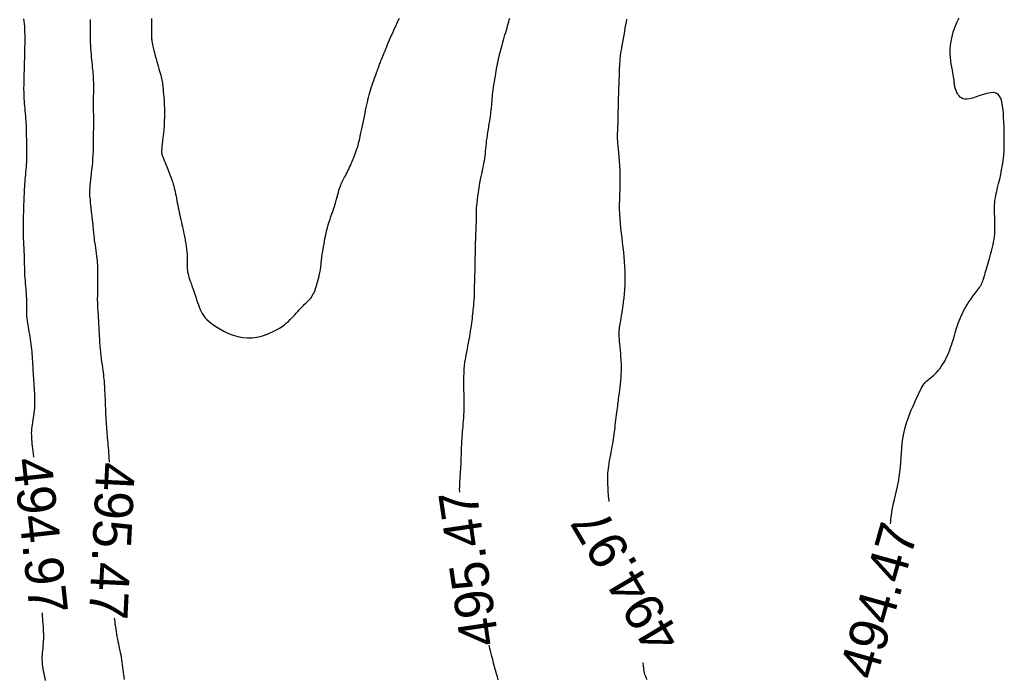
# Model space of a CAD drawing. Header units: millimetres. Extents: x 32690613 to 32693367, y 5343692 to 5344708.
# Tile 125 of 256: x 32692222 to 32692247, y 5344135 to 5344152. Entities that reach past the tile are written whole.
import ezdxf
from ezdxf.enums import TextEntityAlignment as Align

# ---------------------------------------------------------------- set-up
doc = ezdxf.new("R2010")
doc.units = ezdxf.units.MM
doc.header["$LTSCALE"] = 20
for name, color, linetype in [('02-DGM_HL_494.50', 132, 'Continuous'), ('02-DGM_HL_495.00', 142, 'Continuous'), ('02-DGM_HL_495.50', 152, 'Continuous'), ('02-DGM_HL_496.00', 162, 'Continuous')]:
    doc.layers.add(name, color=color, linetype=linetype)

msp = doc.modelspace()

# ---------------------------------------------------------------- linework, layer by layer
at = {"layer": '02-DGM_HL_494.50', "elevation": 494.5, "flags": 128}
msp.add_lwpolyline([(32692244.172, 5344138.652), (32692244.173, 5344138.658), (32692244.178, 5344138.716), (32692244.183, 5344138.772), (32692244.188, 5344138.828), (32692244.195, 5344138.887), (32692244.203, 5344138.951), (32692244.215, 5344139.022), (32692244.23, 5344139.101), (32692244.25, 5344139.19), (32692244.273, 5344139.288), (32692244.298, 5344139.395), (32692244.325, 5344139.508), (32692244.352, 5344139.626), (32692244.377, 5344139.748), (32692244.399, 5344139.872), (32692244.417, 5344139.998), (32692244.431, 5344140.123), (32692244.441, 5344140.249), (32692244.449, 5344140.374), (32692244.457, 5344140.5), (32692244.466, 5344140.625), (32692244.478, 5344140.751), (32692244.494, 5344140.876), (32692244.517, 5344141.002), (32692244.547, 5344141.128), (32692244.583, 5344141.253), (32692244.624, 5344141.376), (32692244.668, 5344141.495), (32692244.713, 5344141.608), (32692244.759, 5344141.715), (32692244.803, 5344141.815), (32692244.843, 5344141.905), (32692244.879, 5344141.984), (32692244.911, 5344142.055), (32692244.941, 5344142.116), (32692244.968, 5344142.17), (32692244.995, 5344142.218), (32692245.021, 5344142.259), (32692245.048, 5344142.297), (32692245.077, 5344142.331), (32692245.108, 5344142.362), (32692245.142, 5344142.392), (32692245.177, 5344142.421), (32692245.214, 5344142.451), (32692245.253, 5344142.482), (32692245.292, 5344142.515), (32692245.332, 5344142.552), (32692245.372, 5344142.592), (32692245.412, 5344142.638), (32692245.451, 5344142.689), (32692245.49, 5344142.743), (32692245.527, 5344142.8), (32692245.563, 5344142.86), (32692245.598, 5344142.922), (32692245.63, 5344142.985), (32692245.66, 5344143.049), (32692245.688, 5344143.112), (32692245.713, 5344143.176), (32692245.736, 5344143.239), (32692245.758, 5344143.303), (32692245.778, 5344143.366), (32692245.798, 5344143.429), (32692245.816, 5344143.492), (32692245.835, 5344143.556), (32692245.853, 5344143.619), (32692245.872, 5344143.682), (32692245.892, 5344143.746), (32692245.912, 5344143.809), (32692245.934, 5344143.872), (32692245.957, 5344143.936), (32692245.982, 5344143.999), (32692246.01, 5344144.063), (32692246.04, 5344144.127), (32692246.072, 5344144.19), (32692246.106, 5344144.252), (32692246.141, 5344144.313), (32692246.176, 5344144.372), (32692246.212, 5344144.429), (32692246.248, 5344144.482), (32692246.283, 5344144.532), (32692246.317, 5344144.579), (32692246.35, 5344144.622), (32692246.381, 5344144.661), (32692246.411, 5344144.699), (32692246.438, 5344144.734), (32692246.464, 5344144.768), (32692246.487, 5344144.801), (32692246.508, 5344144.833), (32692246.526, 5344144.865), (32692246.542, 5344144.898), (32692246.557, 5344144.931), (32692246.57, 5344144.966), (32692246.583, 5344145.002), (32692246.595, 5344145.042), (32692246.608, 5344145.084), (32692246.621, 5344145.129), (32692246.636, 5344145.179), (32692246.651, 5344145.231), (32692246.667, 5344145.287), (32692246.684, 5344145.345), (32692246.702, 5344145.406), (32692246.72, 5344145.467), (32692246.738, 5344145.53), (32692246.756, 5344145.593), (32692246.774, 5344145.657), (32692246.792, 5344145.72), (32692246.81, 5344145.784), (32692246.826, 5344145.85), (32692246.841, 5344145.916), (32692246.854, 5344145.984), (32692246.865, 5344146.054), (32692246.874, 5344146.126), (32692246.881, 5344146.2), (32692246.884, 5344146.276), (32692246.886, 5344146.353), (32692246.887, 5344146.429), (32692246.886, 5344146.504), (32692246.884, 5344146.576), (32692246.882, 5344146.645), (32692246.879, 5344146.71), (32692246.877, 5344146.77), (32692246.876, 5344146.827), (32692246.875, 5344146.883), (32692246.877, 5344146.939), (32692246.882, 5344146.998), (32692246.889, 5344147.062), (32692246.9, 5344147.133), (32692246.915, 5344147.212), (32692246.935, 5344147.301), (32692246.958, 5344147.399), (32692246.984, 5344147.506), (32692247.011, 5344147.619), (32692247.037, 5344147.737), (32692247.062, 5344147.859), (32692247.084, 5344147.983), (32692247.103, 5344148.109), (32692247.116, 5344148.234), (32692247.125, 5344148.36), (32692247.13, 5344148.485), (32692247.132, 5344148.61), (32692247.131, 5344148.735), (32692247.128, 5344148.86), (32692247.124, 5344148.985), (32692247.119, 5344149.11), (32692247.114, 5344149.234), (32692247.107, 5344149.356), (32692247.096, 5344149.471), (32692247.08, 5344149.578), (32692247.056, 5344149.672), (32692247.024, 5344149.751), (32692246.98, 5344149.813), (32692246.923, 5344149.853), (32692246.853, 5344149.871), (32692246.771, 5344149.869), (32692246.681, 5344149.852), (32692246.587, 5344149.825), (32692246.491, 5344149.793), (32692246.397, 5344149.76), (32692246.308, 5344149.73), (32692246.228, 5344149.709), (32692246.16, 5344149.7), (32692246.102, 5344149.702), (32692246.054, 5344149.713), (32692246.014, 5344149.732), (32692245.981, 5344149.757), (32692245.954, 5344149.785), (32692245.933, 5344149.816), (32692245.914, 5344149.847), (32692245.899, 5344149.877), (32692245.885, 5344149.906), (32692245.874, 5344149.933), (32692245.864, 5344149.961), (32692245.856, 5344149.988), (32692245.849, 5344150.014), (32692245.844, 5344150.042), (32692245.839, 5344150.069), (32692245.835, 5344150.098), (32692245.831, 5344150.128), (32692245.828, 5344150.161), (32692245.824, 5344150.197), (32692245.818, 5344150.237), (32692245.812, 5344150.283), (32692245.804, 5344150.334), (32692245.793, 5344150.393), (32692245.78, 5344150.459), (32692245.766, 5344150.532), (32692245.752, 5344150.612), (32692245.739, 5344150.698), (32692245.73, 5344150.79), (32692245.724, 5344150.888), (32692245.725, 5344150.991), (32692245.732, 5344151.099), (32692245.748, 5344151.211), (32692245.772, 5344151.327), (32692245.805, 5344151.446), (32692245.846, 5344151.567), (32692245.897, 5344151.692), (32692245.956, 5344151.817)], dxfattribs=at)
at = {"layer": '02-DGM_HL_495.00', "elevation": 495, "flags": 128}
for points in [[(32692221.89, 5344140.39), (32692221.888, 5344140.406), (32692221.88, 5344140.474), (32692221.871, 5344140.541), (32692221.864, 5344140.607), (32692221.856, 5344140.67), (32692221.849, 5344140.731), (32692221.843, 5344140.79), (32692221.838, 5344140.848), (32692221.835, 5344140.904), (32692221.833, 5344140.959), (32692221.832, 5344141.014), (32692221.834, 5344141.069), (32692221.838, 5344141.124), (32692221.844, 5344141.18), (32692221.853, 5344141.236), (32692221.862, 5344141.293), (32692221.872, 5344141.352), (32692221.883, 5344141.411), (32692221.893, 5344141.471), (32692221.901, 5344141.532), (32692221.909, 5344141.594), (32692221.914, 5344141.658), (32692221.917, 5344141.722), (32692221.918, 5344141.787), (32692221.918, 5344141.853), (32692221.917, 5344141.919), (32692221.915, 5344141.985), (32692221.912, 5344142.051), (32692221.908, 5344142.117), (32692221.904, 5344142.183), (32692221.9, 5344142.248), (32692221.896, 5344142.313), (32692221.891, 5344142.378), (32692221.887, 5344142.442), (32692221.882, 5344142.506), (32692221.878, 5344142.569), (32692221.875, 5344142.632), (32692221.871, 5344142.694), (32692221.868, 5344142.756), (32692221.864, 5344142.817), (32692221.861, 5344142.879), (32692221.857, 5344142.941), (32692221.853, 5344143.003), (32692221.848, 5344143.065), (32692221.842, 5344143.129), (32692221.835, 5344143.193), (32692221.827, 5344143.258), (32692221.819, 5344143.323), (32692221.81, 5344143.388), (32692221.801, 5344143.453), (32692221.791, 5344143.518), (32692221.781, 5344143.581), (32692221.771, 5344143.644), (32692221.76, 5344143.706), (32692221.75, 5344143.766), (32692221.741, 5344143.825), (32692221.732, 5344143.884), (32692221.723, 5344143.941), (32692221.716, 5344143.998), (32692221.711, 5344144.055), (32692221.706, 5344144.111), (32692221.704, 5344144.167), (32692221.703, 5344144.223), (32692221.703, 5344144.279), (32692221.703, 5344144.336), (32692221.703, 5344144.394), (32692221.703, 5344144.453), (32692221.703, 5344144.513), (32692221.701, 5344144.574), (32692221.698, 5344144.638), (32692221.693, 5344144.703), (32692221.688, 5344144.769), (32692221.682, 5344144.837), (32692221.676, 5344144.906), (32692221.67, 5344144.975), (32692221.664, 5344145.046), (32692221.659, 5344145.117), (32692221.655, 5344145.188), (32692221.653, 5344145.26), (32692221.651, 5344145.331), (32692221.649, 5344145.402), (32692221.648, 5344145.471), (32692221.647, 5344145.539), (32692221.645, 5344145.605), (32692221.644, 5344145.668), (32692221.641, 5344145.73), (32692221.639, 5344145.789), (32692221.636, 5344145.846), (32692221.633, 5344145.901), (32692221.63, 5344145.955), (32692221.627, 5344146.008), (32692221.624, 5344146.06), (32692221.622, 5344146.112), (32692221.62, 5344146.164), (32692221.619, 5344146.217), (32692221.618, 5344146.27), (32692221.618, 5344146.324), (32692221.618, 5344146.38), (32692221.619, 5344146.437), (32692221.619, 5344146.496), (32692221.621, 5344146.557), (32692221.622, 5344146.621), (32692221.624, 5344146.687), (32692221.626, 5344146.754), (32692221.628, 5344146.823), (32692221.631, 5344146.893), (32692221.633, 5344146.962), (32692221.636, 5344147.031), (32692221.639, 5344147.1), (32692221.641, 5344147.167), (32692221.644, 5344147.233), (32692221.646, 5344147.298), (32692221.649, 5344147.363), (32692221.653, 5344147.426), (32692221.656, 5344147.49), (32692221.661, 5344147.552), (32692221.665, 5344147.615), (32692221.671, 5344147.678), (32692221.677, 5344147.741), (32692221.683, 5344147.804), (32692221.689, 5344147.868), (32692221.695, 5344147.932), (32692221.7, 5344147.998), (32692221.704, 5344148.064), (32692221.707, 5344148.131), (32692221.709, 5344148.2), (32692221.71, 5344148.269), (32692221.71, 5344148.338), (32692221.709, 5344148.407), (32692221.708, 5344148.476), (32692221.706, 5344148.543), (32692221.704, 5344148.609), (32692221.703, 5344148.673), (32692221.702, 5344148.734), (32692221.701, 5344148.794), (32692221.699, 5344148.851), (32692221.698, 5344148.909), (32692221.697, 5344148.965), (32692221.695, 5344149.023), (32692221.692, 5344149.081), (32692221.688, 5344149.14), (32692221.684, 5344149.202), (32692221.678, 5344149.265), (32692221.672, 5344149.33), (32692221.666, 5344149.395), (32692221.66, 5344149.46), (32692221.654, 5344149.525), (32692221.649, 5344149.59), (32692221.644, 5344149.653), (32692221.64, 5344149.715), (32692221.637, 5344149.774), (32692221.635, 5344149.833), (32692221.634, 5344149.89), (32692221.633, 5344149.946), (32692221.633, 5344150.001), (32692221.634, 5344150.055), (32692221.634, 5344150.108), (32692221.635, 5344150.161), (32692221.636, 5344150.213), (32692221.637, 5344150.266), (32692221.639, 5344150.319), (32692221.64, 5344150.374), (32692221.642, 5344150.43), (32692221.644, 5344150.489), (32692221.646, 5344150.55), (32692221.648, 5344150.614), (32692221.65, 5344150.681), (32692221.652, 5344150.751), (32692221.654, 5344150.823), (32692221.656, 5344150.897), (32692221.658, 5344150.973), (32692221.659, 5344151.05), (32692221.661, 5344151.129), (32692221.661, 5344151.208), (32692221.662, 5344151.288), (32692221.661, 5344151.368), (32692221.659, 5344151.446), (32692221.656, 5344151.522), (32692221.652, 5344151.594), (32692221.645, 5344151.664), (32692221.637, 5344151.728), (32692221.626, 5344151.788)], [(32692237.304, 5344151.782), (32692237.292, 5344151.713), (32692237.279, 5344151.637), (32692237.265, 5344151.553), (32692237.249, 5344151.463), (32692237.233, 5344151.37), (32692237.217, 5344151.276), (32692237.201, 5344151.185), (32692237.186, 5344151.098), (32692237.172, 5344151.019), (32692237.161, 5344150.95), (32692237.151, 5344150.893), (32692237.144, 5344150.845), (32692237.138, 5344150.804), (32692237.133, 5344150.765), (32692237.13, 5344150.726), (32692237.127, 5344150.682), (32692237.124, 5344150.631), (32692237.121, 5344150.569), (32692237.118, 5344150.494), (32692237.114, 5344150.407), (32692237.11, 5344150.309), (32692237.106, 5344150.202), (32692237.102, 5344150.089), (32692237.099, 5344149.971), (32692237.095, 5344149.85), (32692237.091, 5344149.728), (32692237.088, 5344149.607), (32692237.085, 5344149.488), (32692237.083, 5344149.373), (32692237.08, 5344149.264), (32692237.078, 5344149.163), (32692237.076, 5344149.07), (32692237.073, 5344148.989), (32692237.071, 5344148.919), (32692237.069, 5344148.863), (32692237.066, 5344148.817), (32692237.065, 5344148.778), (32692237.064, 5344148.742), (32692237.064, 5344148.706), (32692237.065, 5344148.666), (32692237.068, 5344148.618), (32692237.073, 5344148.56), (32692237.08, 5344148.487), (32692237.088, 5344148.401), (32692237.097, 5344148.305), (32692237.106, 5344148.199), (32692237.115, 5344148.085), (32692237.123, 5344147.966), (32692237.129, 5344147.844), (32692237.132, 5344147.719), (32692237.133, 5344147.594), (32692237.131, 5344147.469), (32692237.127, 5344147.344), (32692237.124, 5344147.218), (32692237.12, 5344147.093), (32692237.118, 5344146.968), (32692237.118, 5344146.843), (32692237.121, 5344146.718), (32692237.128, 5344146.593), (32692237.138, 5344146.468), (32692237.15, 5344146.344), (32692237.164, 5344146.219), (32692237.179, 5344146.095), (32692237.195, 5344145.97), (32692237.209, 5344145.846), (32692237.223, 5344145.721), (32692237.235, 5344145.597), (32692237.244, 5344145.472), (32692237.252, 5344145.349), (32692237.257, 5344145.226), (32692237.26, 5344145.104), (32692237.26, 5344144.984), (32692237.257, 5344144.867), (32692237.252, 5344144.751), (32692237.244, 5344144.638), (32692237.234, 5344144.529), (32692237.222, 5344144.424), (32692237.209, 5344144.325), (32692237.196, 5344144.232), (32692237.182, 5344144.147), (32692237.169, 5344144.07), (32692237.158, 5344144.002), (32692237.147, 5344143.943), (32692237.139, 5344143.894), (32692237.132, 5344143.852), (32692237.126, 5344143.816), (32692237.121, 5344143.785), (32692237.117, 5344143.758), (32692237.114, 5344143.732), (32692237.112, 5344143.706), (32692237.109, 5344143.68), (32692237.108, 5344143.652), (32692237.107, 5344143.622), (32692237.107, 5344143.587), (32692237.107, 5344143.548), (32692237.109, 5344143.504), (32692237.113, 5344143.453), (32692237.117, 5344143.395), (32692237.123, 5344143.328), (32692237.13, 5344143.255), (32692237.138, 5344143.175), (32692237.146, 5344143.091), (32692237.152, 5344143.002), (32692237.158, 5344142.911), (32692237.162, 5344142.819), (32692237.164, 5344142.726), (32692237.162, 5344142.633), (32692237.159, 5344142.543), (32692237.153, 5344142.454), (32692237.146, 5344142.369), (32692237.138, 5344142.287), (32692237.129, 5344142.209), (32692237.121, 5344142.137), (32692237.112, 5344142.071), (32692237.105, 5344142.011), (32692237.098, 5344141.957), (32692237.092, 5344141.907), (32692237.085, 5344141.859), (32692237.08, 5344141.812), (32692237.074, 5344141.765), (32692237.067, 5344141.716), (32692237.061, 5344141.664), (32692237.054, 5344141.608), (32692237.046, 5344141.548), (32692237.038, 5344141.486), (32692237.03, 5344141.422), (32692237.022, 5344141.356), (32692237.013, 5344141.29), (32692237.005, 5344141.225), (32692236.997, 5344141.161), (32692236.989, 5344141.099), (32692236.981, 5344141.039), (32692236.974, 5344140.979), (32692236.965, 5344140.92), (32692236.957, 5344140.859), (32692236.947, 5344140.797), (32692236.937, 5344140.733), (32692236.925, 5344140.666), (32692236.912, 5344140.595), (32692236.899, 5344140.522), (32692236.885, 5344140.447), (32692236.871, 5344140.372), (32692236.857, 5344140.298), (32692236.845, 5344140.225), (32692236.834, 5344140.156), (32692236.824, 5344140.09), (32692236.818, 5344140.03), (32692236.813, 5344139.974), (32692236.81, 5344139.923), (32692236.809, 5344139.874), (32692236.808, 5344139.828), (32692236.809, 5344139.785), (32692236.81, 5344139.742), (32692236.812, 5344139.701), (32692236.814, 5344139.659), (32692236.815, 5344139.616), (32692236.817, 5344139.573), (32692236.82, 5344139.527), (32692236.823, 5344139.479), (32692236.827, 5344139.427), (32692236.832, 5344139.372), (32692236.838, 5344139.312), (32692236.845, 5344139.248), (32692236.847, 5344139.236)], [(32692222.194, 5344134.576), (32692222.182, 5344134.639), (32692222.169, 5344134.701), (32692222.156, 5344134.762), (32692222.144, 5344134.822), (32692222.134, 5344134.883), (32692222.124, 5344134.942), (32692222.116, 5344135.002), (32692222.111, 5344135.061), (32692222.108, 5344135.12), (32692222.109, 5344135.179), (32692222.111, 5344135.237), (32692222.116, 5344135.296), (32692222.122, 5344135.356), (32692222.128, 5344135.415), (32692222.135, 5344135.476), (32692222.14, 5344135.537), (32692222.144, 5344135.599), (32692222.146, 5344135.662), (32692222.147, 5344135.726), (32692222.146, 5344135.791), (32692222.143, 5344135.856), (32692222.14, 5344135.922), (32692222.136, 5344135.988), (32692222.131, 5344136.053), (32692222.126, 5344136.118), (32692222.121, 5344136.182), (32692222.116, 5344136.246), (32692222.112, 5344136.31), (32692222.11, 5344136.341)], [(32692237.724, 5344135.047), (32692237.727, 5344135.024), (32692237.737, 5344134.955), (32692237.745, 5344134.899), (32692237.751, 5344134.854), (32692237.757, 5344134.819), (32692237.762, 5344134.791), (32692237.767, 5344134.769), (32692237.772, 5344134.751), (32692237.777, 5344134.736), (32692237.782, 5344134.721), (32692237.788, 5344134.704), (32692237.796, 5344134.686), (32692237.805, 5344134.664), (32692237.817, 5344134.637), (32692237.831, 5344134.604)]]:
    msp.add_lwpolyline(points, dxfattribs=at)
at = {"layer": '02-DGM_HL_495.50', "elevation": 495.5, "flags": 128}
for points in [[(32692223.352, 5344151.775), (32692223.352, 5344151.711), (32692223.352, 5344151.642), (32692223.352, 5344151.571), (32692223.351, 5344151.496), (32692223.352, 5344151.42), (32692223.352, 5344151.342), (32692223.354, 5344151.263), (32692223.356, 5344151.184), (32692223.36, 5344151.105), (32692223.365, 5344151.026), (32692223.37, 5344150.948), (32692223.377, 5344150.872), (32692223.383, 5344150.798), (32692223.39, 5344150.727), (32692223.397, 5344150.659), (32692223.404, 5344150.594), (32692223.41, 5344150.534), (32692223.416, 5344150.477), (32692223.421, 5344150.422), (32692223.426, 5344150.367), (32692223.429, 5344150.313), (32692223.433, 5344150.257), (32692223.435, 5344150.199), (32692223.437, 5344150.138), (32692223.438, 5344150.072), (32692223.438, 5344150.003), (32692223.438, 5344149.931), (32692223.437, 5344149.859), (32692223.436, 5344149.787), (32692223.436, 5344149.716), (32692223.435, 5344149.647), (32692223.434, 5344149.582), (32692223.434, 5344149.522), (32692223.435, 5344149.466), (32692223.435, 5344149.414), (32692223.436, 5344149.365), (32692223.437, 5344149.319), (32692223.438, 5344149.274), (32692223.439, 5344149.231), (32692223.439, 5344149.189), (32692223.439, 5344149.148), (32692223.439, 5344149.106), (32692223.438, 5344149.062), (32692223.438, 5344149.017), (32692223.437, 5344148.97), (32692223.437, 5344148.919), (32692223.436, 5344148.863), (32692223.435, 5344148.803), (32692223.435, 5344148.738), (32692223.435, 5344148.668), (32692223.434, 5344148.593), (32692223.433, 5344148.513), (32692223.431, 5344148.429), (32692223.428, 5344148.342), (32692223.424, 5344148.251), (32692223.419, 5344148.157), (32692223.411, 5344148.061), (32692223.403, 5344147.964), (32692223.393, 5344147.867), (32692223.384, 5344147.773), (32692223.374, 5344147.683), (32692223.364, 5344147.599), (32692223.356, 5344147.522), (32692223.349, 5344147.454), (32692223.343, 5344147.396), (32692223.34, 5344147.347), (32692223.338, 5344147.302), (32692223.337, 5344147.262), (32692223.338, 5344147.221), (32692223.341, 5344147.179), (32692223.345, 5344147.132), (32692223.351, 5344147.078), (32692223.357, 5344147.015), (32692223.365, 5344146.945), (32692223.374, 5344146.869), (32692223.383, 5344146.791), (32692223.391, 5344146.713), (32692223.4, 5344146.636), (32692223.408, 5344146.564), (32692223.415, 5344146.497), (32692223.421, 5344146.439), (32692223.425, 5344146.387), (32692223.429, 5344146.34), (32692223.433, 5344146.296), (32692223.437, 5344146.252), (32692223.442, 5344146.207), (32692223.447, 5344146.158), (32692223.454, 5344146.104), (32692223.461, 5344146.043), (32692223.47, 5344145.977), (32692223.48, 5344145.906), (32692223.49, 5344145.833), (32692223.5, 5344145.76), (32692223.51, 5344145.688), (32692223.519, 5344145.618), (32692223.527, 5344145.553), (32692223.534, 5344145.494), (32692223.539, 5344145.439), (32692223.543, 5344145.387), (32692223.546, 5344145.336), (32692223.548, 5344145.285), (32692223.549, 5344145.231), (32692223.549, 5344145.174), (32692223.549, 5344145.112), (32692223.548, 5344145.043), (32692223.547, 5344144.969), (32692223.546, 5344144.891), (32692223.544, 5344144.812), (32692223.543, 5344144.734), (32692223.541, 5344144.658), (32692223.541, 5344144.586), (32692223.54, 5344144.519), (32692223.54, 5344144.461), (32692223.541, 5344144.409), (32692223.542, 5344144.362), (32692223.544, 5344144.321), (32692223.546, 5344144.283), (32692223.548, 5344144.249), (32692223.55, 5344144.215), (32692223.553, 5344144.183), (32692223.555, 5344144.15), (32692223.558, 5344144.117), (32692223.56, 5344144.081), (32692223.563, 5344144.042), (32692223.566, 5344143.999), (32692223.568, 5344143.952), (32692223.571, 5344143.9), (32692223.574, 5344143.841), (32692223.578, 5344143.775), (32692223.581, 5344143.703), (32692223.585, 5344143.626), (32692223.589, 5344143.545), (32692223.594, 5344143.46), (32692223.6, 5344143.374), (32692223.606, 5344143.287), (32692223.614, 5344143.2), (32692223.622, 5344143.115), (32692223.632, 5344143.031), (32692223.642, 5344142.949), (32692223.652, 5344142.87), (32692223.662, 5344142.793), (32692223.672, 5344142.72), (32692223.682, 5344142.652), (32692223.69, 5344142.587), (32692223.697, 5344142.527), (32692223.704, 5344142.471), (32692223.709, 5344142.419), (32692223.714, 5344142.37), (32692223.718, 5344142.323), (32692223.721, 5344142.278), (32692223.724, 5344142.233), (32692223.726, 5344142.189), (32692223.729, 5344142.145), (32692223.731, 5344142.101), (32692223.733, 5344142.055), (32692223.735, 5344142.007), (32692223.738, 5344141.957), (32692223.74, 5344141.904), (32692223.742, 5344141.847), (32692223.744, 5344141.787), (32692223.747, 5344141.723), (32692223.75, 5344141.655), (32692223.752, 5344141.585), (32692223.756, 5344141.513), (32692223.759, 5344141.441), (32692223.762, 5344141.37), (32692223.766, 5344141.302), (32692223.77, 5344141.236), (32692223.775, 5344141.173), (32692223.779, 5344141.114), (32692223.784, 5344141.057), (32692223.789, 5344141.001), (32692223.794, 5344140.946), (32692223.8, 5344140.889), (32692223.805, 5344140.831), (32692223.811, 5344140.771), (32692223.816, 5344140.707), (32692223.822, 5344140.639), (32692223.827, 5344140.57), (32692223.833, 5344140.498), (32692223.838, 5344140.424), (32692223.843, 5344140.35), (32692223.848, 5344140.274), (32692223.849, 5344140.259)], [(32692232.967, 5344139.476), (32692232.966, 5344139.492), (32692232.965, 5344139.557), (32692232.966, 5344139.622), (32692232.968, 5344139.688), (32692232.971, 5344139.753), (32692232.975, 5344139.819), (32692232.979, 5344139.885), (32692232.984, 5344139.95), (32692232.989, 5344140.014), (32692232.993, 5344140.077), (32692232.997, 5344140.139), (32692233, 5344140.2), (32692233.003, 5344140.26), (32692233.006, 5344140.319), (32692233.008, 5344140.376), (32692233.01, 5344140.433), (32692233.012, 5344140.488), (32692233.013, 5344140.543), (32692233.015, 5344140.596), (32692233.017, 5344140.649), (32692233.019, 5344140.702), (32692233.021, 5344140.756), (32692233.024, 5344140.811), (32692233.027, 5344140.868), (32692233.031, 5344140.926), (32692233.036, 5344140.987), (32692233.042, 5344141.052), (32692233.048, 5344141.119), (32692233.054, 5344141.189), (32692233.06, 5344141.261), (32692233.066, 5344141.336), (32692233.072, 5344141.413), (32692233.076, 5344141.491), (32692233.08, 5344141.572), (32692233.081, 5344141.653), (32692233.082, 5344141.735), (32692233.082, 5344141.816), (32692233.081, 5344141.897), (32692233.079, 5344141.974), (32692233.078, 5344142.049), (32692233.076, 5344142.119), (32692233.075, 5344142.185), (32692233.074, 5344142.244), (32692233.074, 5344142.299), (32692233.074, 5344142.348), (32692233.074, 5344142.394), (32692233.075, 5344142.436), (32692233.076, 5344142.476), (32692233.077, 5344142.514), (32692233.078, 5344142.55), (32692233.079, 5344142.586), (32692233.081, 5344142.622), (32692233.083, 5344142.66), (32692233.086, 5344142.7), (32692233.09, 5344142.743), (32692233.095, 5344142.79), (32692233.102, 5344142.844), (32692233.111, 5344142.903), (32692233.123, 5344142.969), (32692233.136, 5344143.042), (32692233.15, 5344143.119), (32692233.166, 5344143.199), (32692233.181, 5344143.281), (32692233.197, 5344143.364), (32692233.212, 5344143.445), (32692233.227, 5344143.525), (32692233.239, 5344143.6), (32692233.251, 5344143.673), (32692233.262, 5344143.742), (32692233.271, 5344143.809), (32692233.28, 5344143.874), (32692233.288, 5344143.936), (32692233.295, 5344143.997), (32692233.302, 5344144.057), (32692233.308, 5344144.116), (32692233.314, 5344144.173), (32692233.32, 5344144.227), (32692233.325, 5344144.279), (32692233.33, 5344144.328), (32692233.334, 5344144.372), (32692233.337, 5344144.412), (32692233.34, 5344144.446), (32692233.343, 5344144.475), (32692233.344, 5344144.498), (32692233.346, 5344144.517), (32692233.347, 5344144.532), (32692233.347, 5344144.544), (32692233.348, 5344144.554), (32692233.348, 5344144.562), (32692233.348, 5344144.57), (32692233.349, 5344144.579), (32692233.349, 5344144.589), (32692233.349, 5344144.602), (32692233.35, 5344144.621), (32692233.35, 5344144.646), (32692233.351, 5344144.68), (32692233.352, 5344144.724), (32692233.353, 5344144.78), (32692233.355, 5344144.85), (32692233.357, 5344144.93), (32692233.359, 5344145.021), (32692233.361, 5344145.119), (32692233.364, 5344145.223), (32692233.366, 5344145.331), (32692233.369, 5344145.442), (32692233.371, 5344145.552), (32692233.374, 5344145.661), (32692233.376, 5344145.767), (32692233.379, 5344145.87), (32692233.381, 5344145.967), (32692233.384, 5344146.059), (32692233.386, 5344146.144), (32692233.388, 5344146.22), (32692233.391, 5344146.288), (32692233.393, 5344146.345), (32692233.395, 5344146.394), (32692233.397, 5344146.436), (32692233.399, 5344146.471), (32692233.4, 5344146.501), (32692233.401, 5344146.528), (32692233.402, 5344146.552), (32692233.402, 5344146.574), (32692233.401, 5344146.597), (32692233.4, 5344146.622), (32692233.4, 5344146.649), (32692233.399, 5344146.68), (32692233.4, 5344146.715), (32692233.401, 5344146.757), (32692233.403, 5344146.807), (32692233.407, 5344146.865), (32692233.413, 5344146.932), (32692233.42, 5344147.007), (32692233.429, 5344147.089), (32692233.439, 5344147.175), (32692233.451, 5344147.264), (32692233.464, 5344147.354), (32692233.478, 5344147.442), (32692233.492, 5344147.528), (32692233.508, 5344147.61), (32692233.523, 5344147.688), (32692233.539, 5344147.762), (32692233.555, 5344147.833), (32692233.57, 5344147.901), (32692233.584, 5344147.967), (32692233.597, 5344148.032), (32692233.608, 5344148.095), (32692233.618, 5344148.158), (32692233.626, 5344148.22), (32692233.633, 5344148.283), (32692233.639, 5344148.346), (32692233.645, 5344148.411), (32692233.652, 5344148.477), (32692233.659, 5344148.545), (32692233.667, 5344148.616), (32692233.677, 5344148.689), (32692233.687, 5344148.764), (32692233.699, 5344148.841), (32692233.711, 5344148.917), (32692233.723, 5344148.992), (32692233.734, 5344149.065), (32692233.746, 5344149.134), (32692233.756, 5344149.2), (32692233.765, 5344149.26), (32692233.773, 5344149.316), (32692233.779, 5344149.367), (32692233.785, 5344149.415), (32692233.79, 5344149.459), (32692233.794, 5344149.501), (32692233.798, 5344149.54), (32692233.801, 5344149.578), (32692233.804, 5344149.615), (32692233.807, 5344149.652), (32692233.81, 5344149.69), (32692233.814, 5344149.73), (32692233.818, 5344149.773), (32692233.823, 5344149.821), (32692233.83, 5344149.873), (32692233.838, 5344149.933), (32692233.847, 5344149.999), (32692233.858, 5344150.071), (32692233.87, 5344150.145), (32692233.882, 5344150.221), (32692233.895, 5344150.295), (32692233.906, 5344150.366), (32692233.917, 5344150.431), (32692233.927, 5344150.487), (32692233.935, 5344150.535), (32692233.942, 5344150.573), (32692233.947, 5344150.605), (32692233.952, 5344150.632), (32692233.956, 5344150.655), (32692233.961, 5344150.677), (32692233.965, 5344150.699), (32692233.971, 5344150.723), (32692233.977, 5344150.75), (32692233.984, 5344150.78), (32692233.992, 5344150.815), (32692234.001, 5344150.853), (32692234.012, 5344150.896), (32692234.024, 5344150.943), (32692234.037, 5344150.994), (32692234.052, 5344151.049), (32692234.069, 5344151.109), (32692234.086, 5344151.172), (32692234.105, 5344151.238), (32692234.124, 5344151.304), (32692234.143, 5344151.371), (32692234.162, 5344151.436), (32692234.18, 5344151.498), (32692234.197, 5344151.557), (32692234.213, 5344151.612), (32692234.228, 5344151.664), (32692234.242, 5344151.713), (32692234.256, 5344151.762), (32692234.269, 5344151.812)], [(32692223.978, 5344136.198), (32692223.984, 5344136.16), (32692223.992, 5344136.102), (32692224, 5344136.041), (32692224.01, 5344135.978), (32692224.02, 5344135.913), (32692224.03, 5344135.848), (32692224.041, 5344135.783), (32692224.052, 5344135.718), (32692224.064, 5344135.655), (32692224.076, 5344135.594), (32692224.088, 5344135.535), (32692224.1, 5344135.476), (32692224.112, 5344135.418), (32692224.124, 5344135.36), (32692224.136, 5344135.302), (32692224.148, 5344135.242), (32692224.158, 5344135.181), (32692224.169, 5344135.118), (32692224.179, 5344135.054), (32692224.188, 5344134.988), (32692224.197, 5344134.922), (32692224.206, 5344134.856), (32692224.214, 5344134.79), (32692224.222, 5344134.725), (32692224.229, 5344134.662), (32692224.236, 5344134.601)], [(32692233.967, 5344134.592), (32692233.945, 5344134.67), (32692233.922, 5344134.754), (32692233.898, 5344134.844), (32692233.873, 5344134.937), (32692233.849, 5344135.029), (32692233.825, 5344135.12), (32692233.803, 5344135.205), (32692233.783, 5344135.283), (32692233.765, 5344135.351), (32692233.751, 5344135.407), (32692233.739, 5344135.452), (32692233.729, 5344135.488), (32692233.727, 5344135.496)]]:
    msp.add_lwpolyline(points, dxfattribs=at)
at = {"layer": '02-DGM_HL_496.00', "elevation": 496, "flags": 128}
msp.add_lwpolyline([(32692224.947, 5344151.799), (32692224.948, 5344151.699), (32692224.948, 5344151.608), (32692224.949, 5344151.527), (32692224.95, 5344151.457), (32692224.95, 5344151.401), (32692224.951, 5344151.357), (32692224.951, 5344151.323), (32692224.952, 5344151.298), (32692224.953, 5344151.279), (32692224.953, 5344151.266), (32692224.954, 5344151.256), (32692224.954, 5344151.247), (32692224.955, 5344151.239), (32692224.956, 5344151.231), (32692224.957, 5344151.222), (32692224.959, 5344151.211), (32692224.961, 5344151.197), (32692224.964, 5344151.182), (32692224.967, 5344151.163), (32692224.972, 5344151.14), (32692224.977, 5344151.113), (32692224.984, 5344151.082), (32692224.992, 5344151.046), (32692225.001, 5344151.006), (32692225.012, 5344150.963), (32692225.024, 5344150.915), (32692225.037, 5344150.863), (32692225.052, 5344150.806), (32692225.069, 5344150.747), (32692225.087, 5344150.684), (32692225.105, 5344150.62), (32692225.124, 5344150.556), (32692225.142, 5344150.493), (32692225.16, 5344150.433), (32692225.176, 5344150.377), (32692225.19, 5344150.325), (32692225.201, 5344150.28), (32692225.211, 5344150.24), (32692225.219, 5344150.201), (32692225.226, 5344150.163), (32692225.232, 5344150.123), (32692225.238, 5344150.08), (32692225.244, 5344150.03), (32692225.25, 5344149.973), (32692225.256, 5344149.905), (32692225.264, 5344149.829), (32692225.271, 5344149.745), (32692225.277, 5344149.654), (32692225.282, 5344149.557), (32692225.286, 5344149.454), (32692225.287, 5344149.348), (32692225.286, 5344149.239), (32692225.282, 5344149.129), (32692225.276, 5344149.018), (32692225.267, 5344148.91), (32692225.258, 5344148.805), (32692225.248, 5344148.707), (32692225.238, 5344148.616), (32692225.229, 5344148.535), (32692225.222, 5344148.466), (32692225.216, 5344148.409), (32692225.213, 5344148.364), (32692225.212, 5344148.326), (32692225.215, 5344148.293), (32692225.22, 5344148.263), (32692225.229, 5344148.232), (32692225.241, 5344148.197), (32692225.258, 5344148.156), (32692225.278, 5344148.106), (32692225.302, 5344148.05), (32692225.328, 5344147.987), (32692225.355, 5344147.921), (32692225.383, 5344147.852), (32692225.411, 5344147.783), (32692225.437, 5344147.716), (32692225.461, 5344147.652), (32692225.482, 5344147.593), (32692225.501, 5344147.538), (32692225.517, 5344147.486), (32692225.531, 5344147.436), (32692225.543, 5344147.386), (32692225.555, 5344147.337), (32692225.566, 5344147.287), (32692225.576, 5344147.235), (32692225.587, 5344147.18), (32692225.598, 5344147.122), (32692225.609, 5344147.063), (32692225.621, 5344147.002), (32692225.633, 5344146.939), (32692225.645, 5344146.877), (32692225.657, 5344146.814), (32692225.67, 5344146.751), (32692225.684, 5344146.69), (32692225.698, 5344146.628), (32692225.712, 5344146.567), (32692225.726, 5344146.505), (32692225.741, 5344146.442), (32692225.755, 5344146.378), (32692225.77, 5344146.311), (32692225.785, 5344146.242), (32692225.8, 5344146.17), (32692225.815, 5344146.096), (32692225.829, 5344146.021), (32692225.842, 5344145.947), (32692225.854, 5344145.873), (32692225.864, 5344145.801), (32692225.871, 5344145.732), (32692225.877, 5344145.667), (32692225.88, 5344145.607), (32692225.881, 5344145.552), (32692225.88, 5344145.5), (32692225.879, 5344145.452), (32692225.877, 5344145.407), (32692225.877, 5344145.364), (32692225.877, 5344145.323), (32692225.879, 5344145.282), (32692225.883, 5344145.242), (32692225.89, 5344145.202), (32692225.899, 5344145.161), (32692225.911, 5344145.118), (32692225.924, 5344145.072), (32692225.94, 5344145.022), (32692225.958, 5344144.969), (32692225.978, 5344144.91), (32692226.001, 5344144.845), (32692226.024, 5344144.776), (32692226.049, 5344144.704), (32692226.074, 5344144.631), (32692226.1, 5344144.557), (32692226.124, 5344144.484), (32692226.148, 5344144.414), (32692226.171, 5344144.348), (32692226.192, 5344144.288), (32692226.213, 5344144.231), (32692226.237, 5344144.178), (32692226.264, 5344144.126), (32692226.298, 5344144.075), (32692226.34, 5344144.022), (32692226.392, 5344143.968), (32692226.456, 5344143.911), (32692226.534, 5344143.849), (32692226.625, 5344143.785), (32692226.725, 5344143.722), (32692226.835, 5344143.661), (32692226.951, 5344143.606), (32692227.073, 5344143.559), (32692227.197, 5344143.523), (32692227.323, 5344143.5), (32692227.448, 5344143.491), (32692227.572, 5344143.496), (32692227.692, 5344143.513), (32692227.808, 5344143.539), (32692227.918, 5344143.573), (32692228.022, 5344143.613), (32692228.118, 5344143.656), (32692228.205, 5344143.701), (32692228.281, 5344143.746), (32692228.349, 5344143.79), (32692228.409, 5344143.834), (32692228.462, 5344143.878), (32692228.51, 5344143.921), (32692228.554, 5344143.965), (32692228.596, 5344144.008), (32692228.636, 5344144.051), (32692228.676, 5344144.094), (32692228.715, 5344144.137), (32692228.755, 5344144.179), (32692228.793, 5344144.22), (32692228.83, 5344144.26), (32692228.866, 5344144.297), (32692228.901, 5344144.332), (32692228.933, 5344144.365), (32692228.964, 5344144.394), (32692228.992, 5344144.422), (32692229.019, 5344144.448), (32692229.044, 5344144.473), (32692229.068, 5344144.498), (32692229.09, 5344144.524), (32692229.111, 5344144.552), (32692229.131, 5344144.583), (32692229.15, 5344144.617), (32692229.169, 5344144.653), (32692229.186, 5344144.692), (32692229.203, 5344144.734), (32692229.219, 5344144.778), (32692229.234, 5344144.823), (32692229.248, 5344144.869), (32692229.262, 5344144.917), (32692229.275, 5344144.965), (32692229.287, 5344145.013), (32692229.299, 5344145.06), (32692229.309, 5344145.106), (32692229.319, 5344145.15), (32692229.327, 5344145.191), (32692229.335, 5344145.229), (32692229.341, 5344145.263), (32692229.346, 5344145.292), (32692229.35, 5344145.317), (32692229.353, 5344145.339), (32692229.356, 5344145.358), (32692229.358, 5344145.375), (32692229.359, 5344145.39), (32692229.36, 5344145.404), (32692229.361, 5344145.418), (32692229.362, 5344145.433), (32692229.364, 5344145.449), (32692229.366, 5344145.469), (32692229.368, 5344145.493), (32692229.372, 5344145.523), (32692229.377, 5344145.561), (32692229.383, 5344145.608), (32692229.392, 5344145.665), (32692229.402, 5344145.734), (32692229.415, 5344145.812), (32692229.429, 5344145.897), (32692229.445, 5344145.987), (32692229.462, 5344146.08), (32692229.481, 5344146.174), (32692229.501, 5344146.265), (32692229.523, 5344146.353), (32692229.546, 5344146.435), (32692229.569, 5344146.511), (32692229.593, 5344146.583), (32692229.617, 5344146.651), (32692229.641, 5344146.717), (32692229.665, 5344146.78), (32692229.687, 5344146.843), (32692229.708, 5344146.906), (32692229.728, 5344146.97), (32692229.746, 5344147.034), (32692229.764, 5344147.097), (32692229.78, 5344147.159), (32692229.795, 5344147.219), (32692229.811, 5344147.276), (32692229.825, 5344147.33), (32692229.84, 5344147.379), (32692229.855, 5344147.423), (32692229.87, 5344147.462), (32692229.886, 5344147.499), (32692229.902, 5344147.533), (32692229.919, 5344147.566), (32692229.936, 5344147.599), (32692229.954, 5344147.633), (32692229.973, 5344147.668), (32692229.993, 5344147.706), (32692230.014, 5344147.746), (32692230.035, 5344147.789), (32692230.057, 5344147.833), (32692230.079, 5344147.88), (32692230.102, 5344147.928), (32692230.124, 5344147.977), (32692230.146, 5344148.028), (32692230.168, 5344148.079), (32692230.19, 5344148.131), (32692230.211, 5344148.182), (32692230.231, 5344148.233), (32692230.25, 5344148.283), (32692230.268, 5344148.332), (32692230.285, 5344148.379), (32692230.3, 5344148.423), (32692230.313, 5344148.465), (32692230.325, 5344148.505), (32692230.335, 5344148.545), (32692230.345, 5344148.587), (32692230.356, 5344148.63), (32692230.366, 5344148.678), (32692230.377, 5344148.731), (32692230.39, 5344148.79), (32692230.404, 5344148.857), (32692230.419, 5344148.93), (32692230.435, 5344149.008), (32692230.452, 5344149.089), (32692230.469, 5344149.171), (32692230.486, 5344149.254), (32692230.503, 5344149.334), (32692230.52, 5344149.412), (32692230.535, 5344149.486), (32692230.55, 5344149.555), (32692230.564, 5344149.622), (32692230.579, 5344149.686), (32692230.594, 5344149.748), (32692230.609, 5344149.81), (32692230.626, 5344149.872), (32692230.645, 5344149.934), (32692230.665, 5344149.998), (32692230.686, 5344150.063), (32692230.709, 5344150.127), (32692230.731, 5344150.19), (32692230.753, 5344150.251), (32692230.774, 5344150.308), (32692230.794, 5344150.361), (32692230.812, 5344150.409), (32692230.827, 5344150.451), (32692230.84, 5344150.488), (32692230.852, 5344150.521), (32692230.863, 5344150.551), (32692230.873, 5344150.58), (32692230.883, 5344150.608), (32692230.893, 5344150.636), (32692230.905, 5344150.667), (32692230.918, 5344150.7), (32692230.932, 5344150.736), (32692230.948, 5344150.775), (32692230.965, 5344150.817), (32692230.983, 5344150.861), (32692231.002, 5344150.908), (32692231.023, 5344150.958), (32692231.045, 5344151.01), (32692231.067, 5344151.065), (32692231.091, 5344151.122), (32692231.116, 5344151.181), (32692231.141, 5344151.241), (32692231.168, 5344151.303), (32692231.195, 5344151.366), (32692231.223, 5344151.429), (32692231.251, 5344151.492), (32692231.28, 5344151.556), (32692231.31, 5344151.62), (32692231.339, 5344151.683), (32692231.369, 5344151.747), (32692231.399, 5344151.811)], dxfattribs=at)

# ---------------------------------------------------------------- texts
at = {"layer": '02-DGM_HL_494.50'}
msp.add_text('494.47', height=1, rotation=74.1993, dxfattribs=at).set_placement((32692243.863, 5344136.659, 494.5), align=Align.MIDDLE)
at = {"layer": '02-DGM_HL_495.00'}
for rotation, p in [(276.2345, (32692222.065, 5344138.35, 495)), (120.7106, (32692237.289, 5344137.169, 495))]:
    msp.add_text('494.97', height=1, rotation=rotation, dxfattribs=at).set_placement(p, align=Align.MIDDLE)
at = {"layer": '02-DGM_HL_495.50'}
for rotation, p in [(267.1753, (32692223.923, 5344138.206, 495.5)), (98.4236, (32692233.198, 5344137.486, 495.5))]:
    msp.add_text('495.47', height=1, rotation=rotation, dxfattribs=at).set_placement(p, align=Align.MIDDLE)

doc.saveas('drawing.dxf')
